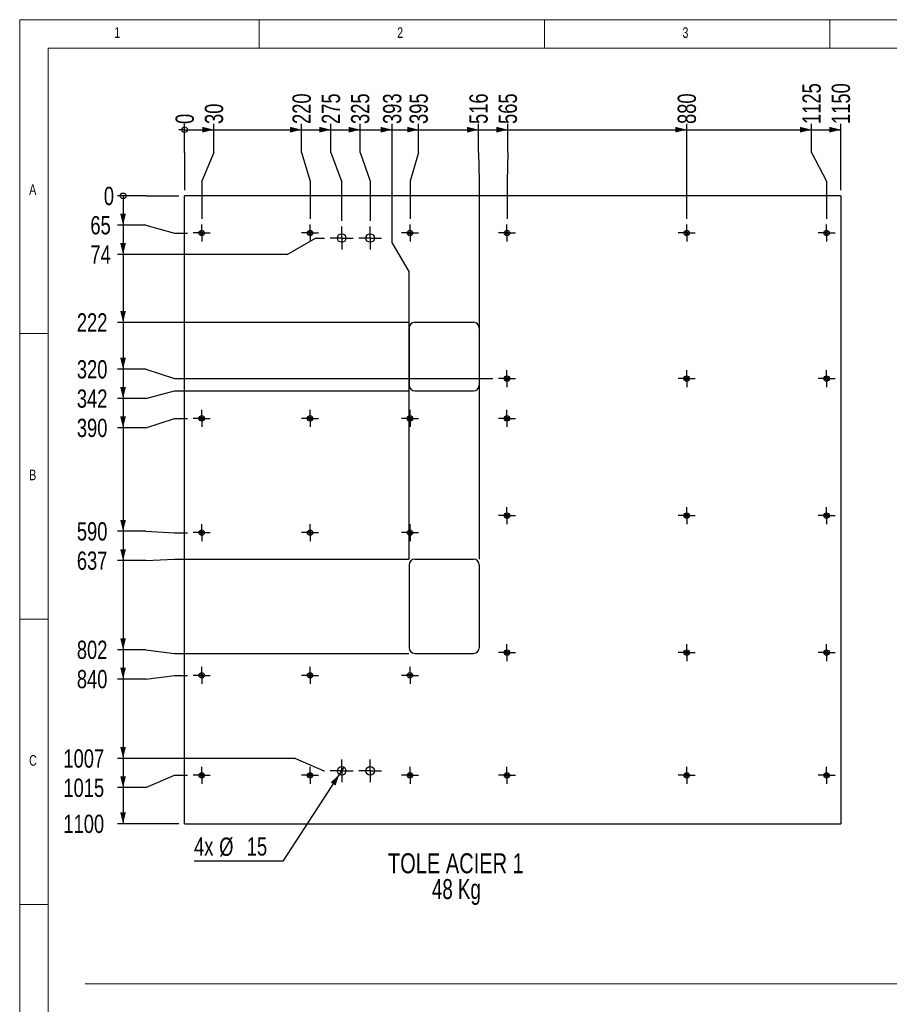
# Model space of a CAD drawing. Header units: millimetres. Extents: x 5 to 589, y 5 to 415.
# Tile 5 of 16: x 5 to 157, y 243 to 415. Entities that reach past the tile are written whole.
import ezdxf

# ---------------------------------------------------------------- set-up
doc = ezdxf.new("R2010")
doc.units = ezdxf.units.MM
doc.linetypes.add('CENTERX2', pattern=[20.32, 12.7, -2.54, 2.54, -2.54])
for name, color, linetype in [('COTES', 1, 'Continuous'), ('NOTES', 6, 'Continuous'), ('TRAIT-MIXTES', 3, 'CENTERX2')]:
    doc.layers.add(name, color=color, linetype=linetype)
doc.layers.add('TRAIT-FORT', color=4, linetype='Continuous', lineweight=25)
doc.styles.add('SLDTEXTSTYLE0', font='TXT', dxfattribs={"width": 0.75})
doc.styles.add('SLDTEXTSTYLE1', font='TXT', dxfattribs={"width": 0.7})
doc.dimstyles.new('SLDDIMSTYLE0', dxfattribs={"dimtxt": 3.2, "dimasz": 0.333333, "dimexe": 0, "dimexo": 0.0625, "dimgap": 0.8, "dimtad": 0, "dimtih": 1, "dimtoh": 1, "dimdec": 0, "dimlfac": 10, "dimrnd": 1e-09, "dimdsep": 46, "dimtxsty": 'SLDTEXTSTYLE0', "dimblk1": 'ORIGIN', "dimblk2": 'ORIGIN', "dimsah": 1, "dimcen": 0.09, "dimadec": 0, "dimazin": 2, "dimtfac": 1, "dimtdec": 0, "dimtofl": 0, "dimtmove": 0, "dimatfit": 3, "dimldrblk": 'ORIGIN', "dimfxl": 1, "dimfrac": 2, "dimtolj": 1, "dimtzin": 12, "dimarcsym": 0})
doc.dimstyles.new('SLDDIMSTYLE1', dxfattribs={"dimtxt": 3.2, "dimasz": 2, "dimexe": 0, "dimexo": 0.0625, "dimgap": 0.8, "dimtad": 0, "dimtih": 1, "dimtoh": 1, "dimdec": 0, "dimlfac": 10, "dimrnd": 1e-09, "dimzin": 12, "dimdsep": 46, "dimtxsty": 'SLDTEXTSTYLE0', "dimsah": 1, "dimcen": 0.09, "dimadec": 0, "dimazin": 3, "dimtfac": 1, "dimtdec": 0, "dimtofl": 0, "dimtmove": 0, "dimatfit": 3, "dimfxl": 1, "dimfrac": 2, "dimtolj": 1, "dimtzin": 12, "dimarcsym": 0})
doc.dimstyles.new('SLDDIMSTYLE2', dxfattribs={"dimtxt": 3.2, "dimasz": 2, "dimexe": 0, "dimexo": 0.0625, "dimgap": 0.8, "dimtad": 0, "dimtih": 1, "dimtoh": 1, "dimdec": 0, "dimlfac": 10, "dimrnd": 1e-09, "dimzin": 12, "dimdsep": 46, "dimtxsty": 'SLDTEXTSTYLE0', "dimblk1": 'NONE', "dimsah": 1, "dimcen": 0, "dimadec": 0, "dimazin": 3, "dimtfac": 1, "dimtdec": 0, "dimtmove": 0, "dimatfit": 3, "dimldrblk": 'NONE', "dimfxl": 1, "dimfrac": 2, "dimtolj": 1, "dimtzin": 12, "dimarcsym": 0})

# ---------------------------------------------------------------- blocks, each defined once
blk = doc.blocks.new('_Origin')
at = {"color": 0, "linetype": 'ByBlock', "lineweight": -2}
blk.add_line((0, 0), (-1, 0), dxfattribs=at)
blk.add_circle((0, 0), 0.5, dxfattribs=at)
blk = doc.blocks.new('_D_135')
at = {"layer": 'COTES', "color": 1, "transparency": 16777216}
for p, q in [((27.12, 384.13), (22.12, 384.13)), ((27.12, 384.13), (32.12, 384.13)), ((32.12, 384.13), (32.91, 384.13))]:
    blk.add_line(p, q, dxfattribs=at)
blk.add_blockref('_Origin', (23.12, 384.13), dxfattribs=at)
at = {"layer": 'COTES', "color": 1, "transparency": 16777216, "insert": (19.75, 385.72), "char_height": 3.2, "attachment_point": 1, "style": 'SLDTEXTSTYLE0'}
blk.add_mtext('0', dxfattribs=at)
blk = doc.blocks.new('_D_136')
at = {"layer": 'COTES', "color": 1, "transparency": 16777216}
for p, q in [((23.12, 384.13), (23.12, 379)), ((27.12, 379), (22.12, 379)), ((27.12, 379), (32.12, 377.63)), ((32.12, 377.63), (34.42, 377.63))]:
    blk.add_line(p, q, dxfattribs=at)
blk.add_solid([(23.12, 379), (23.62, 381), (22.62, 381)], dxfattribs=at)
at = {"layer": 'COTES', "color": 1, "transparency": 16777216, "insert": (17.39, 380.59), "char_height": 3.2, "attachment_point": 1, "style": 'SLDTEXTSTYLE0'}
blk.add_mtext('65', dxfattribs=at)
blk = doc.blocks.new('_D_137')
at = {"layer": 'COTES', "color": 1, "transparency": 16777216}
for p, q in [((23.12, 379), (23.12, 373.87)), ((51.87, 373.87), (56.87, 376.75)), ((56.87, 376.75), (58.43, 376.75)), ((51.87, 373.87), (22.12, 373.87))]:
    blk.add_line(p, q, dxfattribs=at)
blk.add_solid([(23.12, 373.87), (23.62, 375.87), (22.62, 375.87)], dxfattribs=at)
at = {"layer": 'COTES', "color": 1, "transparency": 16777216, "insert": (17.39, 375.46), "char_height": 3.2, "attachment_point": 1, "style": 'SLDTEXTSTYLE0'}
blk.add_mtext('74', dxfattribs=at)
blk = doc.blocks.new('_D_138')
at = {"layer": 'COTES', "color": 1, "transparency": 16777216}
for p, q in [((23.12, 373.87), (23.12, 361.98)), ((73.23, 361.98), (22.12, 361.98))]:
    blk.add_line(p, q, dxfattribs=at)
blk.add_solid([(23.12, 361.98), (23.62, 363.98), (22.62, 363.98)], dxfattribs=at)
at = {"layer": 'COTES', "color": 1, "transparency": 16777216, "insert": (15.02, 363.57), "char_height": 3.2, "attachment_point": 1, "style": 'SLDTEXTSTYLE0'}
blk.add_mtext('222', dxfattribs=at)
blk = doc.blocks.new('_D_139')
at = {"layer": 'COTES', "color": 1, "transparency": 16777216}
for p, q in [((23.12, 361.98), (23.12, 353.77)), ((27.12, 353.77), (22.12, 353.77)), ((27.12, 353.77), (32.12, 352.13)), ((32.12, 352.13), (87.92, 352.13))]:
    blk.add_line(p, q, dxfattribs=at)
blk.add_solid([(23.12, 353.77), (23.62, 355.77), (22.62, 355.77)], dxfattribs=at)
at = {"layer": 'COTES', "color": 1, "transparency": 16777216, "insert": (15.02, 355.35), "char_height": 3.2, "attachment_point": 1, "style": 'SLDTEXTSTYLE0'}
blk.add_mtext('320', dxfattribs=at)
blk = doc.blocks.new('_D_140')
at = {"layer": 'COTES', "color": 1, "transparency": 16777216}
for p, q in [((23.12, 353.77), (23.12, 348.63)), ((27.12, 348.63), (22.12, 348.63)), ((27.12, 348.63), (32.12, 349.98)), ((32.12, 349.98), (73.23, 349.98))]:
    blk.add_line(p, q, dxfattribs=at)
blk.add_solid([(23.12, 348.63), (23.62, 350.63), (22.62, 350.63)], dxfattribs=at)
at = {"layer": 'COTES', "color": 1, "transparency": 16777216, "insert": (15.02, 350.22), "char_height": 3.2, "attachment_point": 1, "style": 'SLDTEXTSTYLE0'}
blk.add_mtext('342', dxfattribs=at)
blk = doc.blocks.new('_D_141')
at = {"layer": 'COTES', "color": 1, "transparency": 16777216}
for p, q in [((23.12, 348.63), (23.12, 343.5)), ((27.12, 343.5), (32.12, 345.13)), ((32.12, 345.13), (34.42, 345.13)), ((27.12, 343.5), (22.12, 343.5))]:
    blk.add_line(p, q, dxfattribs=at)
blk.add_solid([(23.12, 343.5), (23.62, 345.5), (22.62, 345.5)], dxfattribs=at)
at = {"layer": 'COTES', "color": 1, "transparency": 16777216, "insert": (15.02, 345.09), "char_height": 3.2, "attachment_point": 1, "style": 'SLDTEXTSTYLE0'}
blk.add_mtext('390', dxfattribs=at)
blk = doc.blocks.new('_D_142')
at = {"layer": 'COTES', "color": 1, "transparency": 16777216}
for p, q in [((23.12, 343.5), (23.12, 325.37)), ((27.12, 325.37), (22.12, 325.37)), ((27.12, 325.37), (32.12, 325.13)), ((32.12, 325.13), (34.42, 325.13))]:
    blk.add_line(p, q, dxfattribs=at)
blk.add_solid([(23.12, 325.37), (23.62, 327.37), (22.62, 327.37)], dxfattribs=at)
at = {"layer": 'COTES', "color": 1, "transparency": 16777216, "insert": (15.02, 326.96), "char_height": 3.2, "attachment_point": 1, "style": 'SLDTEXTSTYLE0'}
blk.add_mtext('590', dxfattribs=at)
blk = doc.blocks.new('_D_143')
at = {"layer": 'COTES', "color": 1, "transparency": 16777216}
for p, q in [((23.12, 325.37), (23.12, 320.24)), ((27.12, 320.24), (22.12, 320.24)), ((27.12, 320.24), (32.12, 320.48)), ((32.12, 320.48), (73.23, 320.48))]:
    blk.add_line(p, q, dxfattribs=at)
blk.add_solid([(23.12, 320.24), (23.62, 322.24), (22.62, 322.24)], dxfattribs=at)
at = {"layer": 'COTES', "color": 1, "transparency": 16777216, "insert": (15.02, 321.83), "char_height": 3.2, "attachment_point": 1, "style": 'SLDTEXTSTYLE0'}
blk.add_mtext('637', dxfattribs=at)
blk = doc.blocks.new('_D_144')
at = {"layer": 'COTES', "color": 1, "transparency": 16777216}
for p, q in [((23.12, 320.24), (23.12, 304.62)), ((27.12, 304.62), (22.12, 304.62)), ((27.12, 304.62), (32.12, 303.98)), ((32.12, 303.98), (73.23, 303.98))]:
    blk.add_line(p, q, dxfattribs=at)
blk.add_solid([(23.12, 304.62), (23.62, 306.62), (22.62, 306.62)], dxfattribs=at)
at = {"layer": 'COTES', "color": 1, "transparency": 16777216, "insert": (15.02, 306.21), "char_height": 3.2, "attachment_point": 1, "style": 'SLDTEXTSTYLE0'}
blk.add_mtext('802', dxfattribs=at)
blk = doc.blocks.new('_D_145')
at = {"layer": 'COTES', "color": 1, "transparency": 16777216}
for p, q in [((23.12, 304.62), (23.12, 299.49)), ((27.12, 299.49), (22.12, 299.49)), ((27.12, 299.49), (32.12, 300.13)), ((32.12, 300.13), (34.42, 300.13))]:
    blk.add_line(p, q, dxfattribs=at)
blk.add_solid([(23.12, 299.49), (23.62, 301.49), (22.62, 301.49)], dxfattribs=at)
at = {"layer": 'COTES', "color": 1, "transparency": 16777216, "insert": (15.02, 301.08), "char_height": 3.2, "attachment_point": 1, "style": 'SLDTEXTSTYLE0'}
blk.add_mtext('840', dxfattribs=at)
blk = doc.blocks.new('_D_146')
at = {"layer": 'COTES', "color": 1, "transparency": 16777216}
for p, q in [((23.12, 299.49), (23.12, 285.59)), ((53.32, 285.59), (22.12, 285.59)), ((53.32, 285.59), (58.32, 283.41)), ((58.32, 283.41), (58.43, 283.41))]:
    blk.add_line(p, q, dxfattribs=at)
blk.add_solid([(23.12, 285.59), (23.62, 287.59), (22.62, 287.59)], dxfattribs=at)
at = {"layer": 'COTES', "color": 1, "transparency": 16777216, "insert": (12.66, 287.17), "char_height": 3.2, "attachment_point": 1, "style": 'SLDTEXTSTYLE0'}
blk.add_mtext('1007', dxfattribs=at)
blk = doc.blocks.new('_D_147')
at = {"layer": 'COTES', "color": 1, "transparency": 16777216}
for p, q in [((23.12, 285.59), (23.12, 280.46)), ((27.12, 280.46), (32.12, 282.63)), ((32.12, 282.63), (34.42, 282.63)), ((27.12, 280.46), (22.12, 280.46))]:
    blk.add_line(p, q, dxfattribs=at)
blk.add_solid([(23.12, 280.46), (23.62, 282.46), (22.62, 282.46)], dxfattribs=at)
at = {"layer": 'COTES', "color": 1, "transparency": 16777216, "insert": (12.66, 282.04), "char_height": 3.2, "attachment_point": 1, "style": 'SLDTEXTSTYLE0'}
blk.add_mtext('1015', dxfattribs=at)
blk = doc.blocks.new('_D_148')
at = {"layer": 'COTES', "color": 1, "transparency": 16777216}
for p, q in [((23.12, 280.46), (23.12, 274.13)), ((32.91, 274.13), (22.12, 274.13))]:
    blk.add_line(p, q, dxfattribs=at)
blk.add_solid([(23.12, 274.13), (23.62, 276.13), (22.62, 276.13)], dxfattribs=at)
at = {"layer": 'COTES', "color": 1, "transparency": 16777216, "insert": (12.66, 275.72), "char_height": 3.2, "attachment_point": 1, "style": 'SLDTEXTSTYLE0'}
blk.add_mtext('1100', dxfattribs=at)
blk = doc.blocks.new('_D_149')
at = {"layer": 'COTES', "color": 1, "transparency": 16777216}
for p, q in [((33.91, 391.73), (33.91, 396.73)), ((33.91, 391.73), (33.91, 386.73)), ((33.91, 386.73), (33.91, 385.13))]:
    blk.add_line(p, q, dxfattribs=at)
blk.add_blockref('_Origin', (33.91, 395.73), dxfattribs=at)
at = {"layer": 'COTES', "color": 1, "transparency": 16777216, "insert": (32.32, 396.73), "char_height": 3.2, "attachment_point": 1, "rotation": 90, "style": 'SLDTEXTSTYLE0'}
blk.add_mtext('0', dxfattribs=at)
blk = doc.blocks.new('_D_150')
at = {"layer": 'COTES', "color": 1, "transparency": 16777216}
for p, q in [((33.91, 395.73), (39.04, 395.73)), ((39.04, 391.73), (39.04, 396.73)), ((39.04, 391.73), (36.91, 386.73)), ((36.91, 386.73), (36.91, 380.12))]:
    blk.add_line(p, q, dxfattribs=at)
blk.add_solid([(39.04, 395.73), (37.04, 396.23), (37.04, 395.23)], dxfattribs=at)
at = {"layer": 'COTES', "color": 1, "transparency": 16777216, "insert": (37.45, 396.73), "char_height": 3.2, "attachment_point": 1, "rotation": 90, "style": 'SLDTEXTSTYLE0'}
blk.add_mtext('30', dxfattribs=at)
blk = doc.blocks.new('_D_151')
at = {"layer": 'COTES', "color": 1, "transparency": 16777216}
for p, q in [((39.04, 395.73), (54.4, 395.73)), ((54.4, 391.73), (54.4, 396.73)), ((54.4, 391.73), (55.91, 386.73)), ((55.91, 386.73), (55.91, 380.12))]:
    blk.add_line(p, q, dxfattribs=at)
blk.add_solid([(54.4, 395.73), (52.4, 396.23), (52.4, 395.23)], dxfattribs=at)
at = {"layer": 'COTES', "color": 1, "transparency": 16777216, "insert": (52.81, 396.73), "char_height": 3.2, "attachment_point": 1, "rotation": 90, "style": 'SLDTEXTSTYLE0'}
blk.add_mtext('220', dxfattribs=at)
blk = doc.blocks.new('_D_152')
at = {"layer": 'COTES', "color": 1, "transparency": 16777216}
for p, q in [((54.4, 395.73), (59.53, 395.73)), ((59.53, 391.73), (59.53, 396.73)), ((59.53, 391.73), (61.43, 386.73)), ((61.43, 386.73), (61.43, 379.75))]:
    blk.add_line(p, q, dxfattribs=at)
blk.add_solid([(59.53, 395.73), (57.53, 396.23), (57.53, 395.23)], dxfattribs=at)
at = {"layer": 'COTES', "color": 1, "transparency": 16777216, "insert": (57.94, 396.73), "char_height": 3.2, "attachment_point": 1, "rotation": 90, "style": 'SLDTEXTSTYLE0'}
blk.add_mtext('275', dxfattribs=at)
blk = doc.blocks.new('_D_153')
at = {"layer": 'COTES', "color": 1, "transparency": 16777216}
for p, q in [((59.53, 395.73), (64.66, 395.73)), ((64.66, 391.73), (64.66, 396.73)), ((64.66, 391.73), (66.43, 386.73)), ((66.43, 386.73), (66.43, 379.75))]:
    blk.add_line(p, q, dxfattribs=at)
blk.add_solid([(64.66, 395.73), (62.66, 396.23), (62.66, 395.23)], dxfattribs=at)
at = {"layer": 'COTES', "color": 1, "transparency": 16777216, "insert": (63.07, 396.73), "char_height": 3.2, "attachment_point": 1, "rotation": 90, "style": 'SLDTEXTSTYLE0'}
blk.add_mtext('325', dxfattribs=at)
blk = doc.blocks.new('_D_154')
at = {"layer": 'COTES', "color": 1, "transparency": 16777216}
for p, q in [((64.66, 395.73), (70.27, 395.73)), ((70.27, 375.87), (70.27, 396.73)), ((70.27, 375.87), (73.23, 370.87)), ((73.23, 370.87), (73.23, 320.48))]:
    blk.add_line(p, q, dxfattribs=at)
blk.add_solid([(70.27, 395.73), (68.27, 396.23), (68.27, 395.23)], dxfattribs=at)
at = {"layer": 'COTES', "color": 1, "transparency": 16777216, "insert": (68.68, 396.73), "char_height": 3.2, "attachment_point": 1, "rotation": 90, "style": 'SLDTEXTSTYLE0'}
blk.add_mtext('393', dxfattribs=at)
blk = doc.blocks.new('_D_155')
at = {"layer": 'COTES', "color": 1, "transparency": 16777216}
for p, q in [((70.27, 395.73), (74.92, 395.73)), ((74.92, 391.73), (74.92, 396.73)), ((74.92, 391.73), (73.41, 386.73)), ((73.41, 386.73), (73.41, 380.12))]:
    blk.add_line(p, q, dxfattribs=at)
blk.add_solid([(74.92, 395.73), (72.92, 396.23), (72.92, 395.23)], dxfattribs=at)
at = {"layer": 'COTES', "color": 1, "transparency": 16777216, "insert": (73.33, 396.73), "char_height": 3.2, "attachment_point": 1, "rotation": 90, "style": 'SLDTEXTSTYLE0'}
blk.add_mtext('395', dxfattribs=at)
blk = doc.blocks.new('_D_156')
at = {"layer": 'COTES', "color": 1, "transparency": 16777216}
for p, q in [((74.92, 395.73), (85.41, 395.73)), ((85.41, 391.73), (85.41, 396.73)), ((85.41, 391.73), (85.53, 386.73)), ((85.53, 386.73), (85.53, 320.48))]:
    blk.add_line(p, q, dxfattribs=at)
blk.add_solid([(85.41, 395.73), (83.41, 396.23), (83.41, 395.23)], dxfattribs=at)
at = {"layer": 'COTES', "color": 1, "transparency": 16777216, "insert": (83.82, 396.73), "char_height": 3.2, "attachment_point": 1, "rotation": 90, "style": 'SLDTEXTSTYLE0'}
blk.add_mtext('516', dxfattribs=at)
blk = doc.blocks.new('_D_157')
at = {"layer": 'COTES', "color": 1, "transparency": 16777216}
for p, q in [((85.41, 395.73), (90.54, 395.73)), ((90.54, 391.73), (90.54, 396.73)), ((90.54, 391.73), (90.41, 386.73)), ((90.41, 386.73), (90.41, 380.12))]:
    blk.add_line(p, q, dxfattribs=at)
blk.add_solid([(90.54, 395.73), (88.54, 396.23), (88.54, 395.23)], dxfattribs=at)
at = {"layer": 'COTES', "color": 1, "transparency": 16777216, "insert": (88.95, 396.73), "char_height": 3.2, "attachment_point": 1, "rotation": 90, "style": 'SLDTEXTSTYLE0'}
blk.add_mtext('565', dxfattribs=at)
blk = doc.blocks.new('_D_158')
at = {"layer": 'COTES', "color": 1, "transparency": 16777216}
for p, q in [((90.54, 395.73), (121.91, 395.73)), ((121.91, 380.12), (121.91, 396.73))]:
    blk.add_line(p, q, dxfattribs=at)
blk.add_solid([(121.91, 395.73), (119.91, 396.23), (119.91, 395.23)], dxfattribs=at)
at = {"layer": 'COTES', "color": 1, "transparency": 16777216, "insert": (120.32, 396.73), "char_height": 3.2, "attachment_point": 1, "rotation": 90, "style": 'SLDTEXTSTYLE0'}
blk.add_mtext('880', dxfattribs=at)
blk = doc.blocks.new('_D_159')
at = {"layer": 'COTES', "color": 1, "transparency": 16777216}
for p, q in [((121.91, 395.73), (143.78, 395.73)), ((143.78, 391.73), (143.78, 396.73)), ((143.78, 391.73), (146.41, 386.73)), ((146.41, 386.73), (146.41, 380.12))]:
    blk.add_line(p, q, dxfattribs=at)
blk.add_solid([(143.78, 395.73), (141.78, 396.23), (141.78, 395.23)], dxfattribs=at)
at = {"layer": 'COTES', "color": 1, "transparency": 16777216, "insert": (142.19, 396.73), "char_height": 3.2, "attachment_point": 1, "rotation": 90, "style": 'SLDTEXTSTYLE0'}
blk.add_mtext('1125', dxfattribs=at)
blk = doc.blocks.new('_D_160')
at = {"layer": 'COTES', "color": 1, "transparency": 16777216}
for p, q in [((143.78, 395.73), (148.91, 395.73)), ((148.91, 385.13), (148.91, 396.73))]:
    blk.add_line(p, q, dxfattribs=at)
blk.add_solid([(148.91, 395.73), (146.91, 396.23), (146.91, 395.23)], dxfattribs=at)
at = {"layer": 'COTES', "color": 1, "transparency": 16777216, "insert": (147.32, 396.73), "char_height": 3.2, "attachment_point": 1, "rotation": 90, "style": 'SLDTEXTSTYLE0'}
blk.add_mtext('1150', dxfattribs=at)
blk = doc.blocks.new('_D_161')
at = {"layer": 'COTES', "color": 1, "transparency": 16777216}
for p, q in [((61.84, 284.04), (61.02, 282.79)), ((61.02, 282.79), (51.11, 267.58)), ((51.11, 267.58), (35.56, 267.58))]:
    blk.add_line(p, q, dxfattribs=at)
blk.add_solid([(61.02, 282.79), (59.51, 281.38), (60.35, 280.84)], dxfattribs=at)
at = {"layer": 'COTES', "color": 1, "transparency": 16777216, "char_height": 3.2, "attachment_point": 1, "style": 'SLDTEXTSTYLE0'}
for s, insert in [('4x', (35.56, 271.76)), ('%%c', (39.97, 271.71)), ('15', (44.8, 271.76))]:
    blk.add_mtext(s, dxfattribs=dict(at, insert=insert))
blk = doc.blocks.new('_None')
blk = doc.blocks.new('SW_NOTE_7')
at = {"layer": 'NOTES', "color": 0, "char_height": 3.5, "attachment_point": 2}
for s, insert, style in [('TOLE ACIER 1', (14.55, 4.51), 'SLDTEXTSTYLE0'), ('48 Kg', (14.64, -0.01), 'SLDTEXTSTYLE1')]:
    blk.add_mtext(s, dxfattribs=dict(at, insert=insert, style=style))
blk = doc.blocks.new('SW_CENTERMARKSYMBOL_165')
at = {"layer": 'TRAIT-MIXTES', "color": 0}
for p, q in [((-1.25, 0), (-1.49, 0)), ((0, 0), (-1.25, 0)), ((0, 1.25), (0, 1.49)), ((0, 0), (0, 1.25)), ((0, 0), (0, -1.25)), ((0, 0), (1.25, 0)), ((1.25, 0), (1.49, 0)), ((0, -1.25), (0, -1.49))]:
    blk.add_line(p, q, dxfattribs=at)
blk = doc.blocks.new('SW_CENTERMARKSYMBOL_166')
at = {"layer": 'TRAIT-MIXTES', "color": 0}
for p, q in [((-1.25, 0), (-1.49, 0)), ((0, 0), (-1.25, 0)), ((0, 1.25), (0, 1.49)), ((0, 0), (0, 1.25)), ((0, 0), (0, -1.25)), ((0, 0), (1.25, 0)), ((1.25, 0), (1.49, 0)), ((0, -1.25), (0, -1.49))]:
    blk.add_line(p, q, dxfattribs=at)
blk = doc.blocks.new('SW_CENTERMARKSYMBOL_167')
at = {"layer": 'TRAIT-MIXTES', "color": 0}
for p, q in [((-1.25, 0), (-1.49, 0)), ((0, 0), (-1.25, 0)), ((0, 1.25), (0, 1.49)), ((0, 0), (0, 1.25)), ((0, 0), (0, -1.25)), ((0, 0), (1.25, 0)), ((1.25, 0), (1.49, 0)), ((0, -1.25), (0, -1.49))]:
    blk.add_line(p, q, dxfattribs=at)
blk = doc.blocks.new('SW_CENTERMARKSYMBOL_168')
at = {"layer": 'TRAIT-MIXTES', "color": 0}
for p, q in [((-1.25, 0), (-1.49, 0)), ((0, 0), (-1.25, 0)), ((0, 1.25), (0, 1.49)), ((0, 0), (0, 1.25)), ((0, 0), (0, -1.25)), ((0, 0), (1.25, 0)), ((1.25, 0), (1.49, 0)), ((0, -1.25), (0, -1.49))]:
    blk.add_line(p, q, dxfattribs=at)
blk = doc.blocks.new('SW_CENTERMARKSYMBOL_169')
at = {"layer": 'TRAIT-MIXTES', "color": 0}
for p, q in [((-1.25, 0), (-1.49, 0)), ((0, 0), (-1.25, 0)), ((0, 1.25), (0, 1.49)), ((0, 0), (0, 1.25)), ((0, 0), (0, -1.25)), ((0, 0), (1.25, 0)), ((1.25, 0), (1.49, 0)), ((0, -1.25), (0, -1.49))]:
    blk.add_line(p, q, dxfattribs=at)
blk = doc.blocks.new('SW_CENTERMARKSYMBOL_170')
at = {"layer": 'TRAIT-MIXTES', "color": 0}
for p, q in [((-1.25, 0), (-1.49, 0)), ((0, 0), (-1.25, 0)), ((0, 1.25), (0, 1.49)), ((0, 0), (0, 1.25)), ((0, 0), (0, -1.25)), ((0, 0), (1.25, 0)), ((1.25, 0), (1.49, 0)), ((0, -1.25), (0, -1.49))]:
    blk.add_line(p, q, dxfattribs=at)
blk = doc.blocks.new('SW_CENTERMARKSYMBOL_171')
at = {"layer": 'TRAIT-MIXTES', "color": 0}
for p, q in [((-1.25, 0), (-1.49, 0)), ((0, 0), (-1.25, 0)), ((0, 1.25), (0, 1.49)), ((0, 0), (0, 1.25)), ((0, 0), (0, -1.25)), ((0, 0), (1.25, 0)), ((1.25, 0), (1.49, 0)), ((0, -1.25), (0, -1.49))]:
    blk.add_line(p, q, dxfattribs=at)
blk = doc.blocks.new('SW_CENTERMARKSYMBOL_172')
at = {"layer": 'TRAIT-MIXTES', "color": 0}
for p, q in [((-1.25, 0), (-1.49, 0)), ((0, 0), (-1.25, 0)), ((0, 1.25), (0, 1.49)), ((0, 0), (0, 1.25)), ((0, 0), (0, -1.25)), ((0, 0), (1.25, 0)), ((1.25, 0), (1.49, 0)), ((0, -1.25), (0, -1.49))]:
    blk.add_line(p, q, dxfattribs=at)
blk = doc.blocks.new('SW_CENTERMARKSYMBOL_173')
at = {"layer": 'TRAIT-MIXTES', "color": 0}
for p, q in [((-1.25, 0), (-1.49, 0)), ((0, 0), (-1.25, 0)), ((0, 1.25), (0, 1.49)), ((0, 0), (0, 1.25)), ((0, 0), (0, -1.25)), ((0, 0), (1.25, 0)), ((1.25, 0), (1.49, 0)), ((0, -1.25), (0, -1.49))]:
    blk.add_line(p, q, dxfattribs=at)
blk = doc.blocks.new('SW_CENTERMARKSYMBOL_174')
at = {"layer": 'TRAIT-MIXTES', "color": 0}
for p, q in [((-1.25, 0), (-1.49, 0)), ((0, 0), (-1.25, 0)), ((0, 1.25), (0, 1.49)), ((0, 0), (0, 1.25)), ((0, 0), (0, -1.25)), ((0, 0), (1.25, 0)), ((1.25, 0), (1.49, 0)), ((0, -1.25), (0, -1.49))]:
    blk.add_line(p, q, dxfattribs=at)
blk = doc.blocks.new('SW_CENTERMARKSYMBOL_175')
at = {"layer": 'TRAIT-MIXTES', "color": 0}
for p, q in [((-1.25, 0), (-1.49, 0)), ((0, 0), (-1.25, 0)), ((0, 1.25), (0, 1.49)), ((0, 0), (0, 1.25)), ((0, 0), (0, -1.25)), ((0, 0), (1.25, 0)), ((1.25, 0), (1.49, 0)), ((0, -1.25), (0, -1.49))]:
    blk.add_line(p, q, dxfattribs=at)
blk = doc.blocks.new('SW_CENTERMARKSYMBOL_176')
at = {"layer": 'TRAIT-MIXTES', "color": 0}
for p, q in [((-1.25, 0), (-1.49, 0)), ((0, 0), (-1.25, 0)), ((0, 1.25), (0, 1.49)), ((0, 0), (0, 1.25)), ((0, 0), (0, -1.25)), ((0, 0), (1.25, 0)), ((1.25, 0), (1.49, 0)), ((0, -1.25), (0, -1.49))]:
    blk.add_line(p, q, dxfattribs=at)
blk = doc.blocks.new('SW_CENTERMARKSYMBOL_177')
at = {"layer": 'TRAIT-MIXTES', "color": 0}
for p, q in [((-1.25, 0), (-1.49, 0)), ((0, 0), (-1.25, 0)), ((0, 1.25), (0, 1.49)), ((0, 0), (0, 1.25)), ((0, 0), (0, -1.25)), ((0, 0), (1.25, 0)), ((1.25, 0), (1.49, 0)), ((0, -1.25), (0, -1.49))]:
    blk.add_line(p, q, dxfattribs=at)
blk = doc.blocks.new('SW_CENTERMARKSYMBOL_178')
at = {"layer": 'TRAIT-MIXTES', "color": 0}
for p, q in [((-1.25, 0), (-1.49, 0)), ((0, 0), (-1.25, 0)), ((0, 1.25), (0, 1.49)), ((0, 0), (0, 1.25)), ((0, 0), (0, -1.25)), ((0, 0), (1.25, 0)), ((1.25, 0), (1.49, 0)), ((0, -1.25), (0, -1.49))]:
    blk.add_line(p, q, dxfattribs=at)
blk = doc.blocks.new('SW_CENTERMARKSYMBOL_179')
at = {"layer": 'TRAIT-MIXTES', "color": 0}
for p, q in [((-1.25, 0), (-1.49, 0)), ((0, 0), (-1.25, 0)), ((0, 1.25), (0, 1.49)), ((0, 0), (0, 1.25)), ((0, 0), (0, -1.25)), ((0, 0), (1.25, 0)), ((1.25, 0), (1.49, 0)), ((0, -1.25), (0, -1.49))]:
    blk.add_line(p, q, dxfattribs=at)
blk = doc.blocks.new('SW_CENTERMARKSYMBOL_180')
at = {"layer": 'TRAIT-MIXTES', "color": 0}
for p, q in [((-1.25, 0), (-1.49, 0)), ((0, 0), (-1.25, 0)), ((0, 1.25), (0, 1.49)), ((0, 0), (0, 1.25)), ((0, 0), (0, -1.25)), ((0, 0), (1.25, 0)), ((1.25, 0), (1.49, 0)), ((0, -1.25), (0, -1.49))]:
    blk.add_line(p, q, dxfattribs=at)
blk = doc.blocks.new('SW_CENTERMARKSYMBOL_181')
at = {"layer": 'TRAIT-MIXTES', "color": 0}
for p, q in [((-1.25, 0), (-1.49, 0)), ((0, 0), (-1.25, 0)), ((0, 1.25), (0, 1.49)), ((0, 0), (0, 1.25)), ((0, 0), (0, -1.25)), ((0, 0), (1.25, 0)), ((1.25, 0), (1.49, 0)), ((0, -1.25), (0, -1.49))]:
    blk.add_line(p, q, dxfattribs=at)
blk = doc.blocks.new('SW_CENTERMARKSYMBOL_182')
at = {"layer": 'TRAIT-MIXTES', "color": 0}
for p, q in [((-1.25, 0), (-1.49, 0)), ((0, 0), (-1.25, 0)), ((0, 1.25), (0, 1.49)), ((0, 0), (0, 1.25)), ((0, 0), (0, -1.25)), ((0, 0), (1.25, 0)), ((1.25, 0), (1.49, 0)), ((0, -1.25), (0, -1.49))]:
    blk.add_line(p, q, dxfattribs=at)
blk = doc.blocks.new('SW_CENTERMARKSYMBOL_183')
at = {"layer": 'TRAIT-MIXTES', "color": 0}
for p, q in [((-1.25, 0), (-1.49, 0)), ((0, 0), (-1.25, 0)), ((0, 1.25), (0, 1.49)), ((0, 0), (0, 1.25)), ((0, 0), (0, -1.25)), ((0, 0), (1.25, 0)), ((1.25, 0), (1.49, 0)), ((0, -1.25), (0, -1.49))]:
    blk.add_line(p, q, dxfattribs=at)
blk = doc.blocks.new('SW_CENTERMARKSYMBOL_184')
at = {"layer": 'TRAIT-MIXTES', "color": 0}
for p, q in [((-1.25, 0), (-1.49, 0)), ((0, 0), (-1.25, 0)), ((0, 1.25), (0, 1.49)), ((0, 0), (0, 1.25)), ((0, 0), (0, -1.25)), ((0, 0), (1.25, 0)), ((1.25, 0), (1.49, 0)), ((0, -1.25), (0, -1.49))]:
    blk.add_line(p, q, dxfattribs=at)
blk = doc.blocks.new('SW_CENTERMARKSYMBOL_185')
at = {"layer": 'TRAIT-MIXTES', "color": 0}
for p, q in [((-1.25, 0), (-1.49, 0)), ((0, 0), (-1.25, 0)), ((0, 1.25), (0, 1.49)), ((0, 0), (0, 1.25)), ((0, 0), (0, -1.25)), ((0, 0), (1.25, 0)), ((1.25, 0), (1.49, 0)), ((0, -1.25), (0, -1.49))]:
    blk.add_line(p, q, dxfattribs=at)
blk = doc.blocks.new('SW_CENTERMARKSYMBOL_186')
at = {"layer": 'TRAIT-MIXTES', "color": 0}
for p, q in [((-1.25, 0), (-1.49, 0)), ((0, 0), (-1.25, 0)), ((0, 1.25), (0, 1.49)), ((0, 0), (0, 1.25)), ((0, 0), (0, -1.25)), ((0, 0), (1.25, 0)), ((1.25, 0), (1.49, 0)), ((0, -1.25), (0, -1.49))]:
    blk.add_line(p, q, dxfattribs=at)
blk = doc.blocks.new('SW_CENTERMARKSYMBOL_187')
at = {"layer": 'TRAIT-MIXTES', "color": 0}
for p, q in [((-1.25, 0), (-1.49, 0)), ((0, 0), (-1.25, 0)), ((0, 1.25), (0, 1.49)), ((0, 0), (0, 1.25)), ((0, 0), (0, -1.25)), ((0, 0), (1.25, 0)), ((1.25, 0), (1.49, 0)), ((0, -1.25), (0, -1.49))]:
    blk.add_line(p, q, dxfattribs=at)
blk = doc.blocks.new('SW_CENTERMARKSYMBOL_188')
at = {"layer": 'TRAIT-MIXTES', "color": 0}
for p, q in [((-1.25, 0), (-1.49, 0)), ((0, 0), (-1.25, 0)), ((0, 1.25), (0, 1.49)), ((0, 0), (0, 1.25)), ((0, 0), (0, -1.25)), ((0, 0), (1.25, 0)), ((1.25, 0), (1.49, 0)), ((0, -1.25), (0, -1.49))]:
    blk.add_line(p, q, dxfattribs=at)
blk = doc.blocks.new('SW_CENTERMARKSYMBOL_189')
at = {"layer": 'TRAIT-MIXTES', "color": 0}
for p, q in [((-1.25, 0), (-1.49, 0)), ((0, 0), (-1.25, 0)), ((0, 1.25), (0, 1.49)), ((0, 0), (0, 1.25)), ((0, 0), (0, -1.25)), ((0, 0), (1.25, 0)), ((1.25, 0), (1.49, 0)), ((0, -1.25), (0, -1.49))]:
    blk.add_line(p, q, dxfattribs=at)
blk = doc.blocks.new('SW_CENTERMARKSYMBOL_190')
at = {"layer": 'TRAIT-MIXTES', "color": 0}
for p, q in [((-1.25, 0), (-1.49, 0)), ((0, 0), (-1.25, 0)), ((0, 1.25), (0, 1.49)), ((0, 0), (0, 1.25)), ((0, 0), (0, -1.25)), ((0, 0), (1.25, 0)), ((1.25, 0), (1.49, 0)), ((0, -1.25), (0, -1.49))]:
    blk.add_line(p, q, dxfattribs=at)
blk = doc.blocks.new('SW_CENTERMARKSYMBOL_191')
at = {"layer": 'TRAIT-MIXTES', "color": 0}
for p, q in [((-1.25, 0), (-1.49, 0)), ((0, 0), (-1.25, 0)), ((0, 1.25), (0, 1.49)), ((0, 0), (0, 1.25)), ((0, 0), (0, -1.25)), ((0, 0), (1.25, 0)), ((1.25, 0), (1.49, 0)), ((0, -1.25), (0, -1.49))]:
    blk.add_line(p, q, dxfattribs=at)
blk = doc.blocks.new('SW_CENTERMARKSYMBOL_192')
at = {"layer": 'TRAIT-MIXTES', "color": 0}
for p, q in [((-1.25, 0), (-1.49, 0)), ((0, 0), (-1.25, 0)), ((0, 1.25), (0, 1.49)), ((0, 0), (0, 1.25)), ((0, 0), (0, -1.25)), ((0, 0), (1.25, 0)), ((1.25, 0), (1.49, 0)), ((0, -1.25), (0, -1.49))]:
    blk.add_line(p, q, dxfattribs=at)
blk = doc.blocks.new('SW_CENTERMARKSYMBOL_193')
at = {"layer": 'TRAIT-MIXTES', "color": 0}
for p, q in [((-1.25, 0), (-1.49, 0)), ((0, 0), (-1.25, 0)), ((0, 1.25), (0, 1.49)), ((0, 0), (0, 1.25)), ((0, 0), (0, -1.25)), ((0, 0), (1.25, 0)), ((1.25, 0), (1.49, 0)), ((0, -1.25), (0, -1.49))]:
    blk.add_line(p, q, dxfattribs=at)
blk = doc.blocks.new('SW_CENTERMARKSYMBOL_194')
at = {"layer": 'TRAIT-MIXTES', "color": 0}
for p, q in [((-1.25, 0), (-1.49, 0)), ((0, 0), (-1.25, 0)), ((0, 1.25), (0, 1.49)), ((0, 0), (0, 1.25)), ((0, 0), (0, -1.25)), ((0, 0), (1.25, 0)), ((1.25, 0), (1.49, 0)), ((0, -1.25), (0, -1.49))]:
    blk.add_line(p, q, dxfattribs=at)
blk = doc.blocks.new('SW_CENTERMARKSYMBOL_195')
at = {"layer": 'TRAIT-MIXTES', "color": 0}
for p, q in [((-1.25, 0), (-1.49, 0)), ((0, 0), (-1.25, 0)), ((0, 1.25), (0, 1.49)), ((0, 0), (0, 1.25)), ((0, 0), (0, -1.25)), ((0, 0), (1.25, 0)), ((1.25, 0), (1.49, 0)), ((0, -1.25), (0, -1.49))]:
    blk.add_line(p, q, dxfattribs=at)
blk = doc.blocks.new('SW_CENTERMARKSYMBOL_196')
at = {"layer": 'TRAIT-MIXTES', "color": 0}
for p, q in [((0, 1.25), (0, 2)), ((-1.25, 0), (-2, 0)), ((0, 0), (-1.25, 0)), ((0, 0), (0, 1.25)), ((0, 0), (0, -1.25)), ((0, 0), (1.25, 0)), ((1.25, 0), (2, 0)), ((0, -1.25), (0, -2))]:
    blk.add_line(p, q, dxfattribs=at)
blk = doc.blocks.new('SW_CENTERMARKSYMBOL_197')
at = {"layer": 'TRAIT-MIXTES', "color": 0}
for p, q in [((0, 1.25), (0, 2)), ((-1.25, 0), (-2, 0)), ((0, 0), (-1.25, 0)), ((0, 0), (0, 1.25)), ((0, 0), (0, -1.25)), ((0, 0), (1.25, 0)), ((1.25, 0), (2, 0)), ((0, -1.25), (0, -2))]:
    blk.add_line(p, q, dxfattribs=at)
blk = doc.blocks.new('SW_CENTERMARKSYMBOL_198')
at = {"layer": 'TRAIT-MIXTES', "color": 0}
for p, q in [((0, 1.25), (0, 2)), ((-1.25, 0), (-2, 0)), ((0, 0), (-1.25, 0)), ((0, 0), (0, 1.25)), ((0, 0), (0, -1.25)), ((0, 0), (1.25, 0)), ((1.25, 0), (2, 0)), ((0, -1.25), (0, -2))]:
    blk.add_line(p, q, dxfattribs=at)
blk = doc.blocks.new('SW_CENTERMARKSYMBOL_199')
at = {"layer": 'TRAIT-MIXTES', "color": 0}
for p, q in [((0, 1.25), (0, 2)), ((-1.25, 0), (-2, 0)), ((0, 0), (-1.25, 0)), ((0, 0), (0, 1.25)), ((0, 0), (0, -1.25)), ((0, 0), (1.25, 0)), ((1.25, 0), (2, 0)), ((0, -1.25), (0, -2))]:
    blk.add_line(p, q, dxfattribs=at)

msp = doc.modelspace()

# ---------------------------------------------------------------- linework, layer by layer
at = {"color": 7, "linetype": 'Continuous', "lineweight": 18}
for p, q in [((589, 415), (5, 415)), ((5, 415), (5, 5)), ((47, 410), (47, 415)), ((97, 415), (97, 410)), ((147, 410), (147, 415)), ((584, 410), (10, 410)), ((10, 410), (10, 10)), ((10, 360), (5, 360)), ((5, 310), (10, 310)), ((10, 260), (5, 260)), ((578.42957, 246.116), (16.45165, 246.116))]:
    msp.add_line(p, q, dxfattribs=at)
at = {"layer": 'TRAIT-FORT', "color": 4, "linetype": 'Continuous', "lineweight": 25}
for p, q in [((33.90795, 274.13428), (33.90795, 384.13428)), ((148.90795, 384.13428), (33.90795, 384.13428)), ((148.90795, 384.13428), (148.90795, 274.13428)), ((73.23295, 360.98428), (73.23295, 350.98428)), ((74.23295, 361.98428), (84.53295, 361.98428)), ((85.53295, 360.98428), (85.53295, 350.98428)), ((74.23295, 349.98428), (84.53295, 349.98428)), ((73.23295, 319.48428), (73.23295, 304.98428)), ((74.23295, 320.48428), (84.53295, 320.48428)), ((85.53295, 319.48428), (85.53295, 304.98428)), ((74.23295, 303.98428), (84.53295, 303.98428)), ((33.90795, 274.13428), (148.90795, 274.13428))]:
    msp.add_line(p, q, dxfattribs=at)
for centre, radius in [((36.90795, 377.63438), 0.475), ((36.90795, 377.63438), 0.24), ((55.90795, 377.63438), 0.475), ((55.90795, 377.63438), 0.24), ((73.40815, 377.63438), 0.475), ((73.40815, 377.63438), 0.24), ((90.40815, 377.63438), 0.475), ((90.40815, 377.63438), 0.24), ((121.90815, 377.63438), 0.475), ((121.90815, 377.63438), 0.24), ((146.40795, 377.63438), 0.475), ((146.40795, 377.63438), 0.24), ((61.43295, 376.75428), 0.75), ((66.43295, 376.75428), 0.75), ((90.40815, 352.13438), 0.475), ((90.40815, 352.13438), 0.24), ((121.90815, 352.13438), 0.475), ((121.90815, 352.13438), 0.24), ((146.40795, 352.13438), 0.475), ((146.40795, 352.13438), 0.24), ((36.90795, 345.13438), 0.475), ((36.90795, 345.13438), 0.24), ((55.90795, 345.13438), 0.475), ((55.90795, 345.13438), 0.24), ((73.40815, 345.13438), 0.475), ((73.40815, 345.13438), 0.24), ((90.40815, 345.13438), 0.475), ((90.40815, 345.13438), 0.24), ((90.40815, 328.13438), 0.475), ((90.40815, 328.13438), 0.24), ((121.90815, 328.13438), 0.475), ((121.90815, 328.13438), 0.24), ((146.40795, 328.13438), 0.475), ((146.40795, 328.13438), 0.24), ((36.90795, 325.13438), 0.475), ((36.90795, 325.13438), 0.24), ((55.90795, 325.13438), 0.475), ((55.90795, 325.13438), 0.24), ((73.40815, 325.13438), 0.475), ((73.40815, 325.13438), 0.24), ((90.40815, 304.13438), 0.475), ((90.40815, 304.13438), 0.24), ((121.90815, 304.13438), 0.475), ((121.90815, 304.13438), 0.24), ((146.40795, 304.13438), 0.475), ((146.40795, 304.13438), 0.24), ((36.90795, 300.13428), 0.475), ((36.90795, 300.13428), 0.24), ((55.90795, 300.13428), 0.475), ((55.90795, 300.13428), 0.24), ((73.40815, 300.13428), 0.475), ((73.40815, 300.13428), 0.24), ((36.90795, 282.63418), 0.475), ((55.90795, 282.63418), 0.475), ((61.43295, 283.41428), 0.75), ((66.43295, 283.41428), 0.75), ((73.40815, 282.63418), 0.475), ((90.40815, 282.63418), 0.475), ((121.90815, 282.63418), 0.475), ((146.40795, 282.63418), 0.475), ((36.90795, 282.63418), 0.24), ((55.90795, 282.63418), 0.24), ((73.40815, 282.63418), 0.24), ((90.40815, 282.63418), 0.24), ((121.90815, 282.63418), 0.24), ((146.40795, 282.63418), 0.24)]:
    msp.add_circle(centre, radius, dxfattribs=at)
for centre, start, end in [((74.23295, 360.98428), 90, 180), ((84.53295, 360.98428), 0, 90), ((74.23295, 350.98428), 180, 270), ((84.53295, 350.98428), 270, 0), ((74.23295, 319.48428), 90, 180), ((84.53295, 319.48428), 0, 90), ((74.23295, 304.98428), 180, 270), ((84.53295, 304.98428), 270, 0)]:
    msp.add_arc(centre, 1, start, end, dxfattribs=at)

# ---------------------------------------------------------------- block references
at = {"layer": 'NOTES', "color": 211}
msp.add_blockref('SW_NOTE_7', (66.89729, 264.45297), dxfattribs=at)
at = {"layer": 'TRAIT-MIXTES', "color": 3}
for name, p in [('SW_CENTERMARKSYMBOL_175', (36.90795, 377.63438)), ('SW_CENTERMARKSYMBOL_170', (55.90795, 377.63438)), ('SW_CENTERMARKSYMBOL_196', (61.43295, 376.75428)), ('SW_CENTERMARKSYMBOL_197', (66.43295, 376.75428)), ('SW_CENTERMARKSYMBOL_169', (73.40815, 377.63438)), ('SW_CENTERMARKSYMBOL_185', (90.40815, 377.63438)), ('SW_CENTERMARKSYMBOL_186', (121.90815, 377.63438)), ('SW_CENTERMARKSYMBOL_195', (146.40795, 377.63438)), ('SW_CENTERMARKSYMBOL_184', (90.40815, 352.13438)), ('SW_CENTERMARKSYMBOL_187', (121.90815, 352.13438)), ('SW_CENTERMARKSYMBOL_194', (146.40795, 352.13438)), ('SW_CENTERMARKSYMBOL_176', (36.90795, 345.13438)), ('SW_CENTERMARKSYMBOL_171', (55.90795, 345.13438)), ('SW_CENTERMARKSYMBOL_168', (73.40815, 345.13438)), ('SW_CENTERMARKSYMBOL_183', (90.40815, 345.13438)), ('SW_CENTERMARKSYMBOL_182', (90.40815, 328.13438)), ('SW_CENTERMARKSYMBOL_188', (121.90815, 328.13438)), ('SW_CENTERMARKSYMBOL_193', (146.40795, 328.13438)), ('SW_CENTERMARKSYMBOL_177', (36.90795, 325.13438)), ('SW_CENTERMARKSYMBOL_172', (55.90795, 325.13438)), ('SW_CENTERMARKSYMBOL_167', (73.40815, 325.13438)), ('SW_CENTERMARKSYMBOL_181', (90.40815, 304.13438)), ('SW_CENTERMARKSYMBOL_189', (121.90815, 304.13438)), ('SW_CENTERMARKSYMBOL_192', (146.40795, 304.13438)), ('SW_CENTERMARKSYMBOL_178', (36.90795, 300.13428)), ('SW_CENTERMARKSYMBOL_173', (55.90795, 300.13428)), ('SW_CENTERMARKSYMBOL_166', (73.40815, 300.13428)), ('SW_CENTERMARKSYMBOL_198', (61.43295, 283.41428)), ('SW_CENTERMARKSYMBOL_199', (66.43295, 283.41428)), ('SW_CENTERMARKSYMBOL_179', (36.90795, 282.63418)), ('SW_CENTERMARKSYMBOL_174', (55.90795, 282.63418)), ('SW_CENTERMARKSYMBOL_165', (73.40815, 282.63418)), ('SW_CENTERMARKSYMBOL_180', (90.40815, 282.63418)), ('SW_CENTERMARKSYMBOL_190', (121.90815, 282.63418)), ('SW_CENTERMARKSYMBOL_191', (146.40795, 282.63418))]:
    msp.add_blockref(name, p, dxfattribs=at)

# ---------------------------------------------------------------- texts
at = {"layer": 'NOTES', "color": 211, "char_height": 1.85208, "attachment_point": 1, "style": 'SLDTEXTSTYLE0'}
for s, insert in [('1', (21.58334, 413.66802)), ('2', (71.16667, 413.66802)), ('3', (121.16667, 413.66802)), ('A', (6.66667, 386.16802)), ('B', (6.66667, 336.16802)), ('C', (6.66667, 286.16802))]:
    msp.add_mtext(s, dxfattribs=dict(at, insert=insert))

# ---------------------------------------------------------------- dimensions: what is measured, and where the dimension line sits
at = {"layer": 'COTES', "color": 1}
for feature_location, offset, dtype, origin, dimstyle, picture, middle in [((146.40795, 379.12438), (-2.6308, 17.6097), 1, (33.90795, 384.13428), 'SLDDIMSTYLE1', '_D_159', (143.77715, 401.46297)), ((148.90795, 384.13428), (0, 12.5998), 1, (33.90795, 384.13428), 'SLDDIMSTYLE1', '_D_160', (148.90795, 401.46297)), ((55.90795, 379.12438), (-1.5115, 17.6097), 1, (33.90795, 384.13428), 'SLDDIMSTYLE1', '_D_151', (54.39645, 400.28075)), ((61.43295, 378.75428), (-1.9057, 17.9798), 1, (33.90795, 384.13428), 'SLDDIMSTYLE1', '_D_152', (59.52725, 400.28075)), ((66.43295, 378.75428), (-1.7749, 17.9798), 1, (33.90795, 384.13428), 'SLDDIMSTYLE1', '_D_153', (64.65805, 400.28075)), ((73.23295, 319.48428), (-2.96337, 77.2498), 1, (33.90795, 384.13428), 'SLDDIMSTYLE1', '_D_154', (70.26958, 400.28075)), ((73.40815, 379.12438), (1.5115, 17.6097), 1, (33.90795, 384.13428), 'SLDDIMSTYLE1', '_D_155', (74.91965, 400.28075)), ((85.53295, 319.48428), (-0.1278, 77.2498), 1, (33.90795, 384.13428), 'SLDDIMSTYLE1', '_D_156', (85.40515, 400.28075)), ((90.40815, 379.12438), (0.1278, 17.6097), 1, (33.90795, 384.13428), 'SLDDIMSTYLE1', '_D_157', (90.53595, 400.28075)), ((121.90815, 379.12438), (0, 17.6097), 1, (33.90795, 384.13428), 'SLDDIMSTYLE1', '_D_158', (121.90815, 400.28075)), ((36.90795, 379.12438), (2.1308, 17.6097), 1, (33.90795, 384.13428), 'SLDDIMSTYLE1', '_D_150', (39.03875, 399.09853)), ((33.9079465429, 384.1342820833), (0, 12.5997992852), 1, (33.9079465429, 384.1342820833), 'SLDDIMSTYLE0', '_D_149', (33.9079465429, 397.9163036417)), ((33.9079465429, 384.1342820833), (-11.7927950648, 0), 0, (33.9079465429, 384.1342820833), 'SLDDIMSTYLE0', '_D_135', (20.9329292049, 384.1342820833)), ((59.43295, 283.41428), (-37.3178, 2.17535), 0, (33.90795, 384.13428), 'SLDDIMSTYLE1', '_D_146', (17.38626, 285.58963)), ((35.41795, 282.63418), (-13.3028, -2.17535), 0, (33.90795, 384.13428), 'SLDDIMSTYLE1', '_D_147', (17.38626, 280.45883)), ((33.90795, 274.13428), (-11.7928, 0), 0, (33.90795, 384.13428), 'SLDDIMSTYLE1', '_D_148', (17.38626, 274.13428)), ((74.2329465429, 361.9842820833), (-52.1177950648, 0), 0, (33.9079465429, 384.1342820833), 'SLDDIMSTYLE1', '_D_138', (18.5684846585, 361.9842820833)), ((88.91815, 352.13438), (-66.80299, 1.6308), 0, (33.90795, 384.13428), 'SLDDIMSTYLE1', '_D_139', (18.56848, 353.76518)), ((74.2329465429, 349.9842820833), (-52.1177950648, -1.3499), 0, (33.9079465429, 384.1342820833), 'SLDDIMSTYLE1', '_D_140', (18.5684846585, 348.6343820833)), ((35.41795, 345.13438), (-13.3028, -1.6308), 0, (33.90795, 384.13428), 'SLDDIMSTYLE1', '_D_141', (18.56848, 343.50358)), ((35.41795, 325.13438), (-13.3028, 0.24035), 0, (33.90795, 384.13428), 'SLDDIMSTYLE1', '_D_142', (18.56848, 325.37473)), ((74.2329465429, 320.4842820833), (-52.1177950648, -0.240350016), 0, (33.9079465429, 384.1342820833), 'SLDDIMSTYLE1', '_D_143', (18.5684846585, 320.2439320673)), ((74.2329465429, 303.9842820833), (-52.1177950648, 0.640400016), 0, (33.9079465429, 384.1342820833), 'SLDDIMSTYLE1', '_D_144', (18.5684846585, 304.6246820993)), ((35.41795, 300.13428), (-13.3028, -0.6404), 0, (33.90795, 384.13428), 'SLDDIMSTYLE1', '_D_145', (18.56848, 299.49388)), ((35.41795, 377.63438), (-13.3028, 1.3691), 0, (33.90795, 384.13428), 'SLDDIMSTYLE1', '_D_136', (19.75071, 379.00348)), ((59.43295, 376.75428), (-37.3178, -2.8816), 0, (33.90795, 384.13428), 'SLDDIMSTYLE1', '_D_137', (19.75071, 373.87268))]:
    dim = msp.add_ordinate_dim(feature_location=feature_location, offset=offset, dtype=dtype, origin=origin, dimstyle=dimstyle, dxfattribs=at)
    dim.commit()
    dim.dimension.update_dxf_attribs({"geometry": picture, "text_midpoint": middle})
dim = msp.add_diameter_dim_2p(p1=(61.84251, 284.04258), p2=(61.02338, 282.78598), text='4x<>', dimstyle='SLDDIMSTYLE2', dxfattribs=at)
dim.commit()
dim.dimension.update_dxf_attribs({"geometry": '_D_161', "text_midpoint": (42.54112, 270.15127), "dimtype": 163})

doc.saveas('drawing.dxf')
